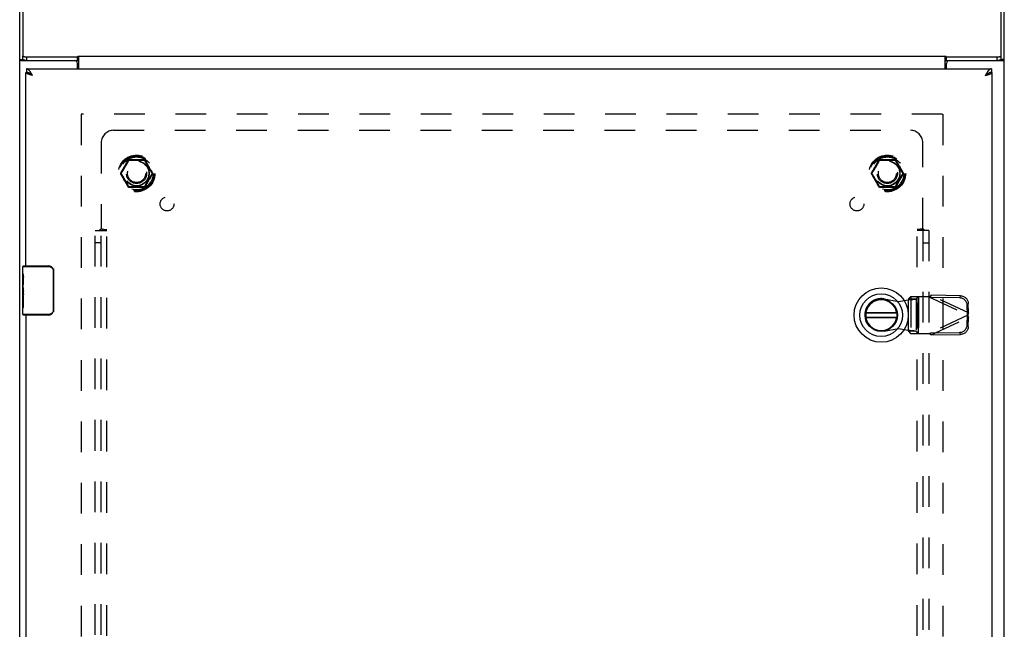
# Model space of a CAD drawing. Header units: inches. Extents: x 0 to 113, y 0 to 73.
# Tile 4 of 6: x 29 to 49, y 36 to 48. Entities that reach past the tile are written whole.
import ezdxf

# ---------------------------------------------------------------- set-up
doc = ezdxf.new("R2010")
doc.units = ezdxf.units.IN
doc.header["$LTSCALE"] = 6.233333
doc.header["$MEASUREMENT"] = 0
doc.linetypes.add('HIDDEN', pattern=[0.2, 0.1, -0.1])
doc.layers.get('0').update_dxf_attribs({"linetype": 'CONTINUOUS'})
for name, color, linetype in [('DEFAULT_2', 8, 'HIDDEN'), ('DOOR_ASSEMBLY', 7, 'CONTINUOUS'), ('SUBPANEL', 7, 'CONTINUOUS')]:
    doc.layers.add(name, color=color, linetype=linetype)

msp = doc.modelspace()

# ---------------------------------------------------------------- linework, layer by layer
at = {"color": 3, "linetype": 'Continuous'}
for p, q in [((29.39, 23.227), (29.39, 50.23)), ((29.453, 50.314), (29.453, 47.164)), ((49.327, 47.164), (49.327, 50.314)), ((49.39, 23.227), (49.39, 50.23)), ((29.418, 47.07), (30.505, 47.07)), ((29.533, 47.143), (30.565, 47.143)), ((30.565, 47.143), (30.577, 47.16)), ((30.565, 46.902), (30.565, 47.01)), ((30.577, 47.16), (48.204, 47.16)), ((30.592, 46.902), (30.592, 47.16)), ((48.188, 46.902), (48.188, 47.16)), ((48.216, 47.143), (48.204, 47.16)), ((48.215, 46.902), (48.215, 47.01)), ((48.216, 47.143), (49.247, 47.143)), ((48.275, 47.07), (49.363, 47.07))]:
    msp.add_line(p, q, dxfattribs=at)
at = {"color": 7, "linetype": 'Continuous'}
for p, q in [((29.39, 47.093), (29.453, 47.093)), ((29.453, 47.092), (29.453, 47.164)), ((29.533, 47.071), (29.533, 47.143)), ((29.533, 47.071), (30.565, 47.071)), ((29.535, 47.07), (29.535, 47.071)), ((30.565, 47.071), (30.565, 47.143)), ((48.216, 47.071), (48.216, 47.143)), ((48.216, 47.071), (49.247, 47.071)), ((49.245, 47.07), (49.245, 47.071)), ((49.247, 47.071), (49.247, 47.143)), ((49.327, 47.092), (49.327, 47.164)), ((49.39, 47.093), (49.327, 47.093))]:
    msp.add_line(p, q, dxfattribs=at)
at = {"color": 3, "linetype": 'Continuous'}
for points in [[(29.39, 47.093), (29.391, 47.09), (29.392, 47.088), (29.393, 47.085), (29.395, 47.083), (29.398, 47.081), (29.401, 47.078), (29.404, 47.076), (29.408, 47.074), (29.413, 47.072), (29.418, 47.07)], [(29.453, 47.164), (29.454, 47.163), (29.454, 47.161), (29.455, 47.16), (29.456, 47.159), (29.458, 47.157), (29.46, 47.156), (29.462, 47.155), (29.464, 47.154), (29.467, 47.153), (29.47, 47.151), (29.473, 47.15), (29.477, 47.149), (29.481, 47.148), (29.485, 47.148), (29.489, 47.147), (29.493, 47.146), (29.498, 47.145), (29.503, 47.145), (29.508, 47.144), (29.513, 47.144), (29.518, 47.144), (29.523, 47.143), (29.528, 47.143), (29.533, 47.143)], [(30.584, 47.123), (30.581, 47.127), (30.58, 47.129), (30.579, 47.131), (30.578, 47.133), (30.577, 47.135), (30.575, 47.136), (30.574, 47.138), (30.572, 47.139), (30.571, 47.14), (30.57, 47.141), (30.569, 47.142), (30.567, 47.143), (30.566, 47.143), (30.565, 47.143)], [(30.592, 47.111), (30.591, 47.112), (30.59, 47.113), (30.589, 47.115), (30.588, 47.117), (30.586, 47.119), (30.585, 47.121), (30.584, 47.123)], [(48.188, 47.111), (48.19, 47.112), (48.191, 47.113), (48.192, 47.115), (48.193, 47.117), (48.195, 47.119), (48.196, 47.121), (48.197, 47.123), (48.2, 47.127)], [(48.2, 47.127), (48.201, 47.129), (48.202, 47.131), (48.203, 47.133), (48.204, 47.135), (48.206, 47.136), (48.207, 47.138), (48.209, 47.139), (48.21, 47.14), (48.211, 47.141), (48.212, 47.142), (48.214, 47.143), (48.215, 47.143), (48.216, 47.143)], [(49.247, 47.143), (49.253, 47.143), (49.258, 47.143), (49.263, 47.144), (49.268, 47.144), (49.273, 47.144), (49.278, 47.145), (49.283, 47.145), (49.287, 47.146), (49.292, 47.147), (49.296, 47.148), (49.3, 47.148), (49.304, 47.149), (49.308, 47.15), (49.311, 47.151), (49.314, 47.153), (49.317, 47.154), (49.319, 47.155), (49.321, 47.156), (49.323, 47.157), (49.325, 47.159), (49.326, 47.16), (49.327, 47.161), (49.327, 47.163), (49.327, 47.164)], [(49.363, 47.07), (49.368, 47.072), (49.373, 47.074), (49.377, 47.076), (49.38, 47.078), (49.383, 47.081), (49.386, 47.083), (49.388, 47.085), (49.389, 47.088), (49.39, 47.09), (49.39, 47.093)]]:
    msp.add_lwpolyline(points, dxfattribs=at)
at = {"color": 7, "linetype": 'Continuous'}
for points in [[(29.473, 47.078), (29.47, 47.079), (29.467, 47.08), (29.464, 47.081), (29.462, 47.082), (29.46, 47.084), (29.458, 47.085), (29.456, 47.086), (29.455, 47.088), (29.454, 47.089), (29.454, 47.09), (29.453, 47.092)], [(29.47, 47.079), (29.47, 47.078), (29.472, 47.076), (29.474, 47.074), (29.476, 47.072), (29.479, 47.07)], [(29.481, 47.076), (29.477, 47.077), (29.473, 47.078)], [(29.533, 47.071), (29.528, 47.071), (29.523, 47.071), (29.518, 47.071), (29.513, 47.072), (29.508, 47.072), (29.503, 47.072), (29.498, 47.073), (29.493, 47.074), (29.489, 47.074), (29.485, 47.075), (29.481, 47.076)], [(30.592, 47.064), (30.592, 47.064), (30.59, 47.063), (30.589, 47.063), (30.588, 47.063), (30.587, 47.063), (30.585, 47.064), (30.584, 47.064), (30.582, 47.064), (30.581, 47.065), (30.58, 47.066), (30.579, 47.066), (30.577, 47.067), (30.576, 47.068), (30.575, 47.069), (30.574, 47.069), (30.572, 47.07), (30.571, 47.07), (30.57, 47.071), (30.569, 47.071), (30.568, 47.071), (30.566, 47.071), (30.565, 47.071)], [(48.188, 47.064), (48.189, 47.064), (48.191, 47.063), (48.192, 47.063), (48.193, 47.063), (48.194, 47.063), (48.196, 47.064), (48.197, 47.064), (48.199, 47.064), (48.2, 47.065), (48.201, 47.066), (48.202, 47.066), (48.204, 47.067), (48.205, 47.068), (48.206, 47.069), (48.207, 47.069), (48.209, 47.07), (48.21, 47.07), (48.211, 47.071), (48.212, 47.071), (48.213, 47.071), (48.215, 47.071), (48.216, 47.071)], [(49.3, 47.076), (49.296, 47.075), (49.292, 47.074), (49.287, 47.074), (49.283, 47.073), (49.278, 47.072), (49.273, 47.072), (49.268, 47.072), (49.263, 47.071), (49.258, 47.071), (49.253, 47.071), (49.247, 47.071)], [(49.311, 47.079), (49.308, 47.078), (49.304, 47.077), (49.3, 47.076)], [(49.302, 47.07), (49.305, 47.072), (49.307, 47.074), (49.309, 47.076), (49.311, 47.078), (49.311, 47.079)], [(49.327, 47.092), (49.327, 47.09), (49.327, 47.089), (49.326, 47.088), (49.325, 47.086), (49.323, 47.085), (49.321, 47.084), (49.319, 47.082), (49.317, 47.081), (49.314, 47.08), (49.311, 47.079)]]:
    msp.add_lwpolyline(points, dxfattribs=at)
at = {"color": 3, "linetype": 'Continuous'}
for centre, start, end in [((30.505, 47.01), 0, 90), ((48.275, 47.01), 90, 180)]:
    msp.add_arc(centre, 0.06, start, end, dxfattribs=at)
at = {"layer": 'DEFAULT_2', "color": 8, "linetype": 'HIDDEN'}
for p, q in [((30.64, 45.977), (30.64, 24.327)), ((48.138, 45.977), (30.642, 45.977)), ((48.14, 45.977), (48.14, 24.327)), ((31.448, 44.782), (31.602, 45.049)), ((31.577, 44.988), (31.584, 45.002)), ((31.584, 45.002), (31.592, 45.016)), ((31.92, 45.054), (31.611, 45.054)), ((31.927, 45.039), (31.946, 45.003)), ((31.929, 45.049), (32.083, 44.782)), ((31.946, 45.003), (31.954, 44.99)), ((46.698, 44.782), (46.852, 45.049)), ((46.827, 44.988), (46.834, 45.002)), ((46.834, 45.002), (46.842, 45.016)), ((47.17, 45.054), (46.861, 45.054)), ((47.177, 45.039), (47.196, 45.003)), ((47.179, 45.049), (47.333, 44.782)), ((47.196, 45.003), (47.204, 44.99)), ((31.518, 44.885), (31.527, 44.9)), ((31.527, 44.9), (31.535, 44.914)), ((31.535, 44.914), (31.542, 44.927)), ((31.954, 44.99), (31.961, 44.976)), ((32.004, 44.901), (32.012, 44.886)), ((32.012, 44.886), (32.022, 44.869)), ((46.768, 44.885), (46.777, 44.9)), ((46.777, 44.9), (46.785, 44.914)), ((46.785, 44.914), (46.792, 44.927)), ((47.204, 44.99), (47.211, 44.976)), ((47.254, 44.901), (47.262, 44.886)), ((47.262, 44.886), (47.272, 44.869)), ((31.602, 44.504), (31.448, 44.772)), ((31.519, 44.667), (31.509, 44.684)), ((31.527, 44.652), (31.519, 44.667)), ((32.083, 44.772), (31.929, 44.504)), ((31.996, 44.639), (31.989, 44.626)), ((32.004, 44.653), (31.996, 44.639)), ((32.013, 44.668), (32.004, 44.653)), ((46.852, 44.504), (46.698, 44.772)), ((46.769, 44.667), (46.759, 44.684)), ((46.777, 44.652), (46.769, 44.667)), ((47.333, 44.772), (47.179, 44.504)), ((47.246, 44.639), (47.239, 44.626)), ((47.254, 44.653), (47.246, 44.639)), ((47.263, 44.668), (47.254, 44.653)), ((31.577, 44.563), (31.57, 44.577)), ((31.585, 44.55), (31.577, 44.563)), ((31.604, 44.514), (31.585, 44.55)), ((31.92, 44.499), (31.611, 44.499)), ((31.947, 44.551), (31.939, 44.538)), ((31.954, 44.565), (31.947, 44.551)), ((46.827, 44.563), (46.82, 44.577)), ((46.854, 44.514), (46.842, 44.537)), ((47.17, 44.499), (46.861, 44.499)), ((47.197, 44.551), (47.189, 44.538)), ((47.204, 44.565), (47.197, 44.551))]:
    msp.add_line(p, q, dxfattribs=at)
for points in [[(31.565, 44.996), (31.583, 45.027), (31.589, 45.039), (31.596, 45.05)], [(31.592, 45.016), (31.607, 45.043), (31.609, 45.048)], [(31.596, 45.05), (31.597, 45.052), (31.599, 45.054), (31.6, 45.055), (31.602, 45.056), (31.603, 45.057), (31.605, 45.058), (31.607, 45.059), (31.609, 45.06), (31.611, 45.06), (31.613, 45.06)], [(31.602, 45.049), (31.602, 45.049), (31.602, 45.049), (31.601, 45.049), (31.6, 45.049), (31.599, 45.049), (31.598, 45.049), (31.597, 45.05), (31.596, 45.05)], [(31.609, 45.048), (31.608, 45.048), (31.607, 45.049), (31.606, 45.049), (31.605, 45.049), (31.604, 45.049), (31.603, 45.049), (31.603, 45.049), (31.602, 45.049)], [(31.611, 45.054), (31.611, 45.054), (31.61, 45.054), (31.61, 45.053), (31.61, 45.052), (31.61, 45.051), (31.609, 45.05), (31.609, 45.049), (31.609, 45.048)], [(31.609, 45.048), (31.621, 45.047), (31.633, 45.047), (31.646, 45.047), (31.66, 45.046), (31.688, 45.046)], [(31.613, 45.06), (31.613, 45.059), (31.613, 45.058), (31.613, 45.057), (31.612, 45.056), (31.612, 45.055), (31.612, 45.055), (31.611, 45.054), (31.611, 45.054)], [(31.613, 45.06), (31.623, 45.06), (31.633, 45.06), (31.693, 45.06)], [(31.688, 45.046), (31.701, 45.046), (31.715, 45.045), (31.728, 45.045), (31.741, 45.045), (31.753, 45.045), (31.766, 45.045), (31.779, 45.045), (31.792, 45.045), (31.805, 45.045), (31.818, 45.045), (31.832, 45.046), (31.845, 45.046), (31.873, 45.046)], [(31.693, 45.06), (31.707, 45.06), (31.721, 45.06), (31.736, 45.06), (31.75, 45.06), (31.765, 45.06)], [(31.765, 45.06), (31.783, 45.06), (31.801, 45.06), (31.818, 45.06), (31.835, 45.06)], [(31.835, 45.06), (31.866, 45.06), (31.88, 45.06), (31.894, 45.06), (31.906, 45.06), (31.918, 45.06)], [(31.873, 45.046), (31.886, 45.047), (31.899, 45.047), (31.911, 45.047), (31.922, 45.048)], [(31.92, 45.054), (31.92, 45.054), (31.919, 45.055), (31.919, 45.055), (31.919, 45.056), (31.918, 45.057), (31.918, 45.058), (31.918, 45.059), (31.918, 45.06)], [(31.918, 45.06), (31.92, 45.06), (31.922, 45.06), (31.924, 45.059), (31.926, 45.058), (31.928, 45.057), (31.929, 45.056), (31.931, 45.055), (31.932, 45.054), (31.934, 45.052), (31.935, 45.05)], [(31.922, 45.048), (31.922, 45.049), (31.922, 45.05), (31.921, 45.051), (31.921, 45.052), (31.921, 45.053), (31.921, 45.054), (31.92, 45.054), (31.92, 45.054)], [(31.929, 45.049), (31.928, 45.049), (31.928, 45.049), (31.927, 45.049), (31.926, 45.049), (31.925, 45.049), (31.924, 45.049), (31.923, 45.048), (31.922, 45.048)], [(31.922, 45.048), (31.924, 45.043), (31.927, 45.039)], [(31.935, 45.05), (31.934, 45.05), (31.933, 45.049), (31.932, 45.049), (31.931, 45.049), (31.93, 45.049), (31.929, 45.049), (31.929, 45.049), (31.929, 45.049)], [(31.935, 45.05), (31.941, 45.039), (31.948, 45.028)], [(31.948, 45.028), (31.966, 44.997), (31.971, 44.987), (31.976, 44.978), (31.982, 44.969), (31.987, 44.96), (31.992, 44.951), (31.998, 44.941), (32.003, 44.932), (32.009, 44.921)], [(46.815, 44.996), (46.833, 45.027), (46.839, 45.039), (46.846, 45.05)], [(46.842, 45.016), (46.857, 45.043), (46.859, 45.048)], [(46.846, 45.05), (46.847, 45.052), (46.849, 45.054), (46.85, 45.055), (46.852, 45.056), (46.853, 45.057), (46.855, 45.058), (46.857, 45.059), (46.859, 45.06), (46.861, 45.06), (46.863, 45.06)], [(46.852, 45.049), (46.852, 45.049), (46.852, 45.049), (46.851, 45.049), (46.85, 45.049), (46.849, 45.049), (46.848, 45.049), (46.847, 45.05), (46.846, 45.05)], [(46.859, 45.048), (46.858, 45.048), (46.857, 45.049), (46.856, 45.049), (46.855, 45.049), (46.854, 45.049), (46.853, 45.049), (46.853, 45.049), (46.852, 45.049)], [(46.861, 45.054), (46.861, 45.054), (46.86, 45.054), (46.86, 45.053), (46.86, 45.052), (46.86, 45.051), (46.859, 45.05), (46.859, 45.049), (46.859, 45.048)], [(46.859, 45.048), (46.871, 45.047), (46.883, 45.047), (46.896, 45.047), (46.91, 45.046), (46.938, 45.046)], [(46.863, 45.06), (46.863, 45.059), (46.863, 45.058), (46.863, 45.057), (46.862, 45.056), (46.862, 45.055), (46.862, 45.055), (46.861, 45.054), (46.861, 45.054)], [(46.863, 45.06), (46.873, 45.06), (46.883, 45.06), (46.943, 45.06)], [(46.938, 45.046), (46.951, 45.046), (46.965, 45.045), (46.978, 45.045), (46.991, 45.045), (47.003, 45.045), (47.016, 45.045), (47.029, 45.045), (47.042, 45.045), (47.055, 45.045), (47.068, 45.045), (47.082, 45.046), (47.095, 45.046), (47.123, 45.046)], [(46.943, 45.06), (46.957, 45.06), (46.971, 45.06), (46.986, 45.06), (47, 45.06), (47.015, 45.06)], [(47.015, 45.06), (47.033, 45.06), (47.051, 45.06), (47.068, 45.06), (47.085, 45.06)], [(47.085, 45.06), (47.116, 45.06), (47.13, 45.06), (47.144, 45.06), (47.156, 45.06), (47.168, 45.06)], [(47.123, 45.046), (47.136, 45.047), (47.149, 45.047), (47.161, 45.047), (47.172, 45.048)], [(47.168, 45.06), (47.17, 45.06), (47.172, 45.06), (47.174, 45.059), (47.176, 45.058), (47.178, 45.057), (47.179, 45.056), (47.181, 45.055), (47.182, 45.054), (47.184, 45.052), (47.185, 45.05)], [(47.17, 45.054), (47.17, 45.054), (47.169, 45.055), (47.169, 45.055), (47.169, 45.056), (47.168, 45.057), (47.168, 45.058), (47.168, 45.059), (47.168, 45.06)], [(47.172, 45.048), (47.172, 45.049), (47.172, 45.05), (47.171, 45.051), (47.171, 45.052), (47.171, 45.053), (47.171, 45.054), (47.17, 45.054), (47.17, 45.054)], [(47.179, 45.049), (47.178, 45.049), (47.178, 45.049), (47.177, 45.049), (47.176, 45.049), (47.175, 45.049), (47.174, 45.049), (47.173, 45.048), (47.172, 45.048)], [(47.172, 45.048), (47.174, 45.043), (47.177, 45.039)], [(47.185, 45.05), (47.184, 45.05), (47.183, 45.049), (47.182, 45.049), (47.181, 45.049), (47.18, 45.049), (47.179, 45.049), (47.179, 45.049), (47.179, 45.049)], [(47.185, 45.05), (47.191, 45.039), (47.198, 45.028)], [(47.198, 45.028), (47.216, 44.997), (47.221, 44.987), (47.226, 44.978), (47.232, 44.969), (47.237, 44.96), (47.242, 44.951), (47.248, 44.941), (47.253, 44.932), (47.259, 44.921)], [(31.444, 44.786), (31.45, 44.796), (31.456, 44.807), (31.469, 44.831)], [(31.453, 44.777), (31.458, 44.786), (31.464, 44.796), (31.471, 44.807), (31.478, 44.818), (31.484, 44.829), (31.491, 44.84), (31.497, 44.85), (31.503, 44.86), (31.509, 44.869), (31.518, 44.885)], [(31.469, 44.831), (31.477, 44.844), (31.485, 44.857), (31.492, 44.87), (31.5, 44.884), (31.507, 44.897), (31.514, 44.909), (31.521, 44.92), (31.527, 44.93), (31.533, 44.94), (31.538, 44.95), (31.544, 44.959), (31.549, 44.968), (31.554, 44.978), (31.56, 44.987), (31.565, 44.996)], [(31.542, 44.927), (31.546, 44.934), (31.55, 44.941), (31.554, 44.947), (31.558, 44.954), (31.561, 44.961), (31.565, 44.968), (31.569, 44.975), (31.577, 44.988)], [(31.961, 44.976), (31.965, 44.969), (31.969, 44.963), (31.972, 44.956), (31.976, 44.949), (31.98, 44.942), (31.984, 44.935), (31.988, 44.929), (31.992, 44.922), (31.996, 44.915), (32.004, 44.901)], [(32.009, 44.921), (32.022, 44.898), (32.03, 44.886), (32.037, 44.872), (32.045, 44.859), (32.053, 44.845), (32.061, 44.832)], [(32.022, 44.869), (32.028, 44.86), (32.04, 44.839)], [(32.04, 44.839), (32.047, 44.828), (32.054, 44.817), (32.06, 44.806), (32.067, 44.795), (32.073, 44.786), (32.078, 44.777)], [(32.061, 44.832), (32.075, 44.808), (32.081, 44.797), (32.087, 44.786)], [(46.694, 44.786), (46.7, 44.796), (46.706, 44.807), (46.719, 44.831)], [(46.703, 44.777), (46.708, 44.786), (46.714, 44.796), (46.721, 44.807), (46.728, 44.818), (46.734, 44.829), (46.741, 44.84), (46.747, 44.85), (46.753, 44.86), (46.759, 44.869), (46.768, 44.885)], [(46.719, 44.831), (46.727, 44.844), (46.735, 44.857), (46.742, 44.87), (46.75, 44.884), (46.757, 44.897), (46.764, 44.909), (46.771, 44.92), (46.777, 44.93), (46.783, 44.94), (46.788, 44.95), (46.794, 44.959), (46.799, 44.968), (46.804, 44.978), (46.81, 44.987), (46.815, 44.996)], [(46.792, 44.927), (46.796, 44.934), (46.8, 44.941), (46.804, 44.947), (46.808, 44.954), (46.811, 44.961), (46.815, 44.968), (46.819, 44.975), (46.827, 44.988)], [(47.211, 44.976), (47.215, 44.969), (47.219, 44.963), (47.222, 44.956), (47.226, 44.949), (47.23, 44.942), (47.234, 44.935), (47.238, 44.929), (47.242, 44.922), (47.246, 44.915), (47.254, 44.901)], [(47.259, 44.921), (47.272, 44.898), (47.28, 44.886), (47.287, 44.872), (47.295, 44.859), (47.303, 44.845), (47.311, 44.832)], [(47.272, 44.869), (47.278, 44.86), (47.29, 44.839)], [(47.29, 44.839), (47.297, 44.828), (47.304, 44.817), (47.31, 44.806), (47.317, 44.795), (47.323, 44.786), (47.328, 44.777)], [(47.311, 44.832), (47.325, 44.808), (47.331, 44.797), (47.337, 44.786)], [(31.444, 44.767), (31.443, 44.769), (31.442, 44.771), (31.442, 44.773), (31.441, 44.775), (31.441, 44.777), (31.441, 44.779), (31.442, 44.781), (31.442, 44.783), (31.443, 44.785), (31.444, 44.786)], [(31.444, 44.786), (31.445, 44.786), (31.446, 44.785), (31.447, 44.784), (31.447, 44.784), (31.448, 44.783), (31.448, 44.782), (31.448, 44.782), (31.448, 44.782)], [(31.448, 44.772), (31.448, 44.771), (31.448, 44.771), (31.448, 44.77), (31.447, 44.77), (31.447, 44.769), (31.446, 44.768), (31.445, 44.768), (31.444, 44.767)], [(31.47, 44.721), (31.456, 44.746), (31.45, 44.757), (31.444, 44.767)], [(31.448, 44.782), (31.448, 44.781), (31.448, 44.781), (31.448, 44.78), (31.449, 44.78), (31.45, 44.779), (31.45, 44.778), (31.451, 44.777), (31.453, 44.777)], [(31.453, 44.777), (31.451, 44.776), (31.45, 44.775), (31.45, 44.774), (31.449, 44.774), (31.448, 44.773), (31.448, 44.772), (31.448, 44.772), (31.448, 44.772)], [(31.491, 44.714), (31.484, 44.725), (31.477, 44.736), (31.471, 44.747), (31.464, 44.758), (31.458, 44.768), (31.453, 44.777)], [(31.522, 44.632), (31.509, 44.655), (31.501, 44.667), (31.493, 44.681), (31.486, 44.694), (31.478, 44.708), (31.47, 44.721)], [(31.509, 44.684), (31.503, 44.693), (31.491, 44.714)], [(31.583, 44.526), (31.565, 44.556), (31.56, 44.566), (31.555, 44.575), (31.549, 44.584), (31.544, 44.593), (31.539, 44.602), (31.533, 44.612), (31.528, 44.622), (31.522, 44.632)], [(31.57, 44.577), (31.566, 44.584), (31.562, 44.591), (31.559, 44.597), (31.555, 44.604), (31.551, 44.611), (31.547, 44.618), (31.543, 44.625), (31.539, 44.631), (31.535, 44.638), (31.527, 44.652)], [(31.989, 44.626), (31.985, 44.619), (31.981, 44.613), (31.977, 44.606), (31.973, 44.599), (31.97, 44.592), (31.966, 44.586), (31.962, 44.579), (31.954, 44.565)], [(32.087, 44.767), (32.081, 44.757), (32.075, 44.746), (32.069, 44.735), (32.062, 44.722), (32.054, 44.71), (32.046, 44.696), (32.039, 44.683), (32.031, 44.669), (32.024, 44.657), (32.017, 44.645), (32.01, 44.633), (32.004, 44.623), (31.998, 44.613), (31.993, 44.603), (31.987, 44.594), (31.982, 44.585), (31.977, 44.576), (31.971, 44.566), (31.966, 44.557)], [(32.078, 44.777), (32.073, 44.767), (32.067, 44.757), (32.06, 44.747), (32.053, 44.735), (32.047, 44.724), (32.04, 44.713), (32.034, 44.703), (32.028, 44.693), (32.022, 44.684), (32.013, 44.668)], [(32.078, 44.777), (32.08, 44.777), (32.081, 44.778), (32.081, 44.779), (32.082, 44.78), (32.083, 44.78), (32.083, 44.781), (32.083, 44.781), (32.083, 44.782)], [(32.083, 44.772), (32.083, 44.772), (32.083, 44.772), (32.083, 44.773), (32.082, 44.774), (32.081, 44.774), (32.081, 44.775), (32.08, 44.776), (32.078, 44.777)], [(32.083, 44.782), (32.083, 44.782), (32.083, 44.782), (32.083, 44.783), (32.084, 44.784), (32.084, 44.784), (32.085, 44.785), (32.086, 44.786), (32.087, 44.786)], [(32.087, 44.767), (32.086, 44.768), (32.085, 44.768), (32.084, 44.769), (32.084, 44.77), (32.083, 44.77), (32.083, 44.771), (32.083, 44.771), (32.083, 44.772)], [(32.087, 44.786), (32.088, 44.785), (32.089, 44.783), (32.089, 44.781), (32.09, 44.779), (32.09, 44.777), (32.09, 44.775), (32.089, 44.773), (32.089, 44.771), (32.088, 44.769), (32.087, 44.767)], [(46.694, 44.767), (46.693, 44.769), (46.692, 44.771), (46.692, 44.773), (46.691, 44.775), (46.691, 44.777), (46.691, 44.779), (46.692, 44.781), (46.692, 44.783), (46.693, 44.785), (46.694, 44.786)], [(46.694, 44.786), (46.695, 44.786), (46.696, 44.785), (46.697, 44.784), (46.697, 44.784), (46.698, 44.783), (46.698, 44.782), (46.698, 44.782), (46.698, 44.782)], [(46.698, 44.772), (46.698, 44.771), (46.698, 44.771), (46.698, 44.77), (46.697, 44.77), (46.697, 44.769), (46.696, 44.768), (46.695, 44.768), (46.694, 44.767)], [(46.72, 44.721), (46.706, 44.746), (46.7, 44.757), (46.694, 44.767)], [(46.698, 44.782), (46.698, 44.781), (46.698, 44.781), (46.698, 44.78), (46.699, 44.78), (46.7, 44.779), (46.7, 44.778), (46.701, 44.777), (46.703, 44.777)], [(46.703, 44.777), (46.701, 44.776), (46.7, 44.775), (46.7, 44.774), (46.699, 44.774), (46.698, 44.773), (46.698, 44.772), (46.698, 44.772), (46.698, 44.772)], [(46.741, 44.714), (46.734, 44.725), (46.727, 44.736), (46.721, 44.747), (46.714, 44.758), (46.708, 44.768), (46.703, 44.777)], [(46.772, 44.632), (46.759, 44.655), (46.751, 44.667), (46.743, 44.681), (46.736, 44.694), (46.728, 44.708), (46.72, 44.721)], [(46.759, 44.684), (46.753, 44.693), (46.741, 44.714)], [(46.833, 44.526), (46.815, 44.556), (46.81, 44.566), (46.805, 44.575), (46.799, 44.584), (46.794, 44.593), (46.789, 44.602), (46.783, 44.612), (46.778, 44.622), (46.772, 44.632)], [(46.82, 44.577), (46.816, 44.584), (46.812, 44.591), (46.809, 44.597), (46.805, 44.604), (46.801, 44.611), (46.797, 44.618), (46.793, 44.625), (46.789, 44.631), (46.785, 44.638), (46.777, 44.652)], [(47.239, 44.626), (47.235, 44.619), (47.231, 44.613), (47.227, 44.606), (47.223, 44.599), (47.22, 44.592), (47.216, 44.586), (47.212, 44.579), (47.204, 44.565)], [(47.337, 44.767), (47.331, 44.757), (47.325, 44.746), (47.319, 44.735), (47.312, 44.722), (47.304, 44.71), (47.296, 44.696), (47.289, 44.683), (47.281, 44.669), (47.274, 44.657), (47.267, 44.645), (47.26, 44.633), (47.254, 44.623), (47.248, 44.613), (47.243, 44.603), (47.237, 44.594), (47.232, 44.585), (47.227, 44.576), (47.221, 44.566), (47.216, 44.557)], [(47.328, 44.777), (47.323, 44.767), (47.317, 44.757), (47.31, 44.747), (47.303, 44.735), (47.297, 44.724), (47.29, 44.713), (47.284, 44.703), (47.278, 44.693), (47.272, 44.684), (47.263, 44.668)], [(47.328, 44.777), (47.33, 44.777), (47.331, 44.778), (47.331, 44.779), (47.332, 44.78), (47.333, 44.78), (47.333, 44.781), (47.333, 44.781), (47.333, 44.782)], [(47.333, 44.772), (47.333, 44.772), (47.333, 44.772), (47.333, 44.773), (47.332, 44.774), (47.331, 44.774), (47.331, 44.775), (47.33, 44.776), (47.328, 44.777)], [(47.333, 44.782), (47.333, 44.782), (47.333, 44.782), (47.333, 44.783), (47.334, 44.784), (47.334, 44.784), (47.335, 44.785), (47.336, 44.786), (47.337, 44.786)], [(47.337, 44.767), (47.336, 44.768), (47.335, 44.768), (47.334, 44.769), (47.334, 44.77), (47.333, 44.77), (47.333, 44.771), (47.333, 44.771), (47.333, 44.772)], [(47.337, 44.786), (47.338, 44.785), (47.339, 44.783), (47.339, 44.781), (47.34, 44.779), (47.34, 44.777), (47.34, 44.775), (47.339, 44.773), (47.339, 44.771), (47.338, 44.769), (47.337, 44.767)], [(31.596, 44.503), (31.589, 44.514), (31.583, 44.526)], [(31.596, 44.503), (31.597, 44.504), (31.598, 44.504), (31.599, 44.504), (31.6, 44.504), (31.601, 44.504), (31.602, 44.504), (31.602, 44.504), (31.602, 44.504)], [(31.613, 44.493), (31.611, 44.493), (31.609, 44.494), (31.607, 44.494), (31.605, 44.495), (31.603, 44.496), (31.602, 44.497), (31.6, 44.498), (31.599, 44.5), (31.597, 44.501), (31.596, 44.503)], [(31.602, 44.504), (31.603, 44.504), (31.603, 44.504), (31.604, 44.504), (31.605, 44.504), (31.606, 44.504), (31.607, 44.505), (31.608, 44.505), (31.609, 44.506)], [(31.609, 44.506), (31.607, 44.51), (31.604, 44.514)], [(31.658, 44.507), (31.645, 44.506), (31.632, 44.506), (31.62, 44.506), (31.609, 44.506)], [(31.609, 44.506), (31.609, 44.504), (31.609, 44.503), (31.61, 44.502), (31.61, 44.501), (31.61, 44.5), (31.61, 44.5), (31.611, 44.499), (31.611, 44.499)], [(31.611, 44.499), (31.611, 44.499), (31.612, 44.499), (31.612, 44.498), (31.612, 44.497), (31.613, 44.497), (31.613, 44.496), (31.613, 44.494), (31.613, 44.493)], [(31.696, 44.493), (31.665, 44.493), (31.651, 44.493), (31.637, 44.493), (31.625, 44.493), (31.613, 44.493)], [(31.843, 44.507), (31.83, 44.508), (31.816, 44.508), (31.803, 44.508), (31.79, 44.508), (31.778, 44.508), (31.765, 44.508), (31.752, 44.508), (31.739, 44.508), (31.726, 44.508), (31.713, 44.508), (31.699, 44.508), (31.686, 44.507), (31.658, 44.507)], [(31.765, 44.493), (31.748, 44.493), (31.73, 44.493), (31.713, 44.493), (31.696, 44.493)], [(31.838, 44.493), (31.824, 44.493), (31.81, 44.493), (31.795, 44.493), (31.781, 44.493), (31.765, 44.493)], [(31.918, 44.493), (31.908, 44.493), (31.898, 44.493), (31.838, 44.493)], [(31.922, 44.506), (31.91, 44.506), (31.898, 44.506), (31.885, 44.506), (31.871, 44.507), (31.843, 44.507)], [(31.935, 44.503), (31.934, 44.501), (31.932, 44.5), (31.931, 44.498), (31.929, 44.497), (31.928, 44.496), (31.926, 44.495), (31.924, 44.494), (31.922, 44.494), (31.92, 44.493), (31.918, 44.493)], [(31.918, 44.493), (31.918, 44.494), (31.918, 44.496), (31.918, 44.497), (31.919, 44.497), (31.919, 44.498), (31.919, 44.499), (31.92, 44.499), (31.92, 44.499)], [(31.92, 44.499), (31.92, 44.499), (31.921, 44.5), (31.921, 44.5), (31.921, 44.501), (31.921, 44.502), (31.922, 44.503), (31.922, 44.504), (31.922, 44.506)], [(31.939, 44.538), (31.924, 44.51), (31.922, 44.506)], [(31.922, 44.506), (31.923, 44.505), (31.924, 44.505), (31.925, 44.504), (31.926, 44.504), (31.927, 44.504), (31.928, 44.504), (31.928, 44.504), (31.929, 44.504)], [(31.929, 44.504), (31.929, 44.504), (31.929, 44.504), (31.93, 44.504), (31.931, 44.504), (31.932, 44.504), (31.933, 44.504), (31.934, 44.504), (31.935, 44.503)], [(31.966, 44.557), (31.948, 44.526), (31.942, 44.515), (31.935, 44.503)], [(46.842, 44.537), (46.838, 44.543), (46.835, 44.55), (46.827, 44.563)], [(46.846, 44.503), (46.839, 44.514), (46.833, 44.526)], [(46.846, 44.503), (46.847, 44.504), (46.848, 44.504), (46.849, 44.504), (46.85, 44.504), (46.851, 44.504), (46.852, 44.504), (46.852, 44.504), (46.852, 44.504)], [(46.863, 44.493), (46.861, 44.493), (46.859, 44.494), (46.857, 44.494), (46.855, 44.495), (46.853, 44.496), (46.852, 44.497), (46.85, 44.498), (46.849, 44.5), (46.847, 44.501), (46.846, 44.503)], [(46.852, 44.504), (46.853, 44.504), (46.853, 44.504), (46.854, 44.504), (46.855, 44.504), (46.856, 44.504), (46.857, 44.505), (46.858, 44.505), (46.859, 44.506)], [(46.859, 44.506), (46.857, 44.51), (46.854, 44.514)], [(46.908, 44.507), (46.895, 44.506), (46.882, 44.506), (46.87, 44.506), (46.859, 44.506)], [(46.859, 44.506), (46.859, 44.504), (46.859, 44.503), (46.86, 44.502), (46.86, 44.501), (46.86, 44.5), (46.86, 44.5), (46.861, 44.499), (46.861, 44.499)], [(46.861, 44.499), (46.861, 44.499), (46.862, 44.499), (46.862, 44.498), (46.862, 44.497), (46.863, 44.497), (46.863, 44.496), (46.863, 44.494), (46.863, 44.493)], [(46.946, 44.493), (46.915, 44.493), (46.901, 44.493), (46.887, 44.493), (46.875, 44.493), (46.863, 44.493)], [(47.093, 44.507), (47.08, 44.508), (47.066, 44.508), (47.053, 44.508), (47.04, 44.508), (47.028, 44.508), (47.015, 44.508), (47.002, 44.508), (46.989, 44.508), (46.976, 44.508), (46.963, 44.508), (46.949, 44.508), (46.936, 44.507), (46.908, 44.507)], [(47.015, 44.493), (46.998, 44.493), (46.98, 44.493), (46.963, 44.493), (46.946, 44.493)], [(47.088, 44.493), (47.074, 44.493), (47.06, 44.493), (47.045, 44.493), (47.031, 44.493), (47.015, 44.493)], [(47.168, 44.493), (47.158, 44.493), (47.148, 44.493), (47.088, 44.493)], [(47.172, 44.506), (47.16, 44.506), (47.148, 44.506), (47.135, 44.506), (47.121, 44.507), (47.093, 44.507)], [(47.185, 44.503), (47.184, 44.501), (47.182, 44.5), (47.181, 44.498), (47.179, 44.497), (47.178, 44.496), (47.176, 44.495), (47.174, 44.494), (47.172, 44.494), (47.17, 44.493), (47.168, 44.493)], [(47.168, 44.493), (47.168, 44.494), (47.168, 44.496), (47.168, 44.497), (47.169, 44.497), (47.169, 44.498), (47.169, 44.499), (47.17, 44.499), (47.17, 44.499)], [(47.17, 44.499), (47.17, 44.499), (47.171, 44.5), (47.171, 44.5), (47.171, 44.501), (47.171, 44.502), (47.172, 44.503), (47.172, 44.504), (47.172, 44.506)], [(47.189, 44.538), (47.174, 44.51), (47.172, 44.506)], [(47.172, 44.506), (47.173, 44.505), (47.174, 44.505), (47.175, 44.504), (47.176, 44.504), (47.177, 44.504), (47.178, 44.504), (47.178, 44.504), (47.179, 44.504)], [(47.179, 44.504), (47.179, 44.504), (47.179, 44.504), (47.18, 44.504), (47.181, 44.504), (47.182, 44.504), (47.183, 44.504), (47.184, 44.504), (47.185, 44.503)], [(47.216, 44.557), (47.198, 44.526), (47.192, 44.515), (47.185, 44.503)]]:
    msp.add_lwpolyline(points, dxfattribs=at)
for centre, radius in [((31.765, 44.777), 0.372), ((31.765, 44.777), 0.356), ((31.765, 44.777), 0.334), ((31.765, 44.777), 0.256), ((47.015, 44.777), 0.372), ((47.015, 44.777), 0.356), ((47.015, 44.777), 0.334), ((47.015, 44.777), 0.256), ((31.765, 44.777), 0.204), ((31.765, 44.777), 0.183), ((47.015, 44.777), 0.204), ((47.015, 44.777), 0.183)]:
    msp.add_circle(centre, radius, dxfattribs=at)
for centre, start, end in [((31.611, 45.044), 90.0113, 149.988), ((31.92, 45.044), 30.0108, 89.9876), ((46.861, 45.044), 90.0113, 149.988), ((47.17, 45.044), 30.0108, 89.9876), ((31.457, 44.777), 150.0117, 209.9873), ((32.074, 44.777), 330.0117, 29.9873), ((46.707, 44.777), 150.0117, 209.9873), ((47.324, 44.777), 330.0117, 29.9873), ((31.611, 44.509), 210.0108, 269.9876), ((31.92, 44.509), 270.0113, 329.988), ((46.861, 44.509), 210.0108, 269.9876), ((47.17, 44.509), 270.0113, 329.988)]:
    msp.add_arc(centre, 0.01, start, end, dxfattribs=at)
at = {"layer": 'DOOR_ASSEMBLY', "color": 3, "linetype": 'Continuous'}
for p, q in [((29.515, 42.902), (29.515, 46.827)), ((29.528, 46.902), (49.127, 46.902)), ((49.14, 46.827), (49.14, 23.477)), ((49.005, 46.767), (49.022, 46.771)), ((29.515, 41.902), (29.515, 28.402))]:
    msp.add_line(p, q, dxfattribs=at)
at = {"layer": 'DOOR_ASSEMBLY', "color": 7, "linetype": 'Continuous'}
for p, q in [((29.515, 46.827), (29.528, 46.827)), ((29.528, 46.902), (29.528, 46.827)), ((49.127, 46.902), (49.127, 46.827)), ((49.14, 46.827), (49.127, 46.827)), ((29.65, 46.767), (29.641, 46.774)), ((29.455, 42.743), (29.455, 42.887)), ((29.455, 42.887), (29.983, 42.887)), ((29.47, 42.902), (29.98, 42.902)), ((29.655, 42.902), (29.655, 42.887)), ((29.945, 42.902), (29.945, 42.887)), ((30.073, 42.802), (30.073, 42.002)), ((30.08, 42.802), (30.073, 42.802)), ((30.08, 42.802), (30.08, 42.002)), ((29.455, 42.487), (29.455, 42.739)), ((29.464, 42.685), (29.455, 42.685)), ((29.455, 42.653), (29.465, 42.653)), ((29.465, 42.517), (29.465, 42.674)), ((29.455, 41.917), (29.455, 42.484)), ((29.458, 42.454), (29.455, 42.454)), ((29.455, 42.517), (29.465, 42.517)), ((29.455, 42.322), (29.465, 42.322)), ((29.455, 42.286), (29.465, 42.286)), ((29.455, 42.223), (29.465, 42.223)), ((29.465, 42.333), (29.465, 42.386)), ((29.465, 42.056), (29.465, 42.286)), ((29.455, 42.056), (29.465, 42.056)), ((30.08, 42.002), (30.073, 42.002)), ((29.983, 41.917), (29.455, 41.917)), ((29.98, 41.902), (29.47, 41.902)), ((29.655, 41.902), (29.655, 41.917)), ((29.945, 41.902), (29.945, 41.917)), ((47.202, 41.94), (46.577, 41.94)), ((46.577, 41.862), (47.202, 41.862)), ((46.58, 41.956), (47.2, 41.956)), ((47.2, 41.846), (46.58, 41.846))]:
    msp.add_line(p, q, dxfattribs=at)
at = {"layer": 'DOOR_ASSEMBLY', "color": 8, "linetype": 'HIDDEN'}
for p, q in [((46.95, 42.23), (47.244, 42.177)), ((47.244, 42.177), (47.441, 42.214)), ((47.441, 42.214), (47.473, 42.217)), ((47.441, 42.214), (47.441, 41.588)), ((47.487, 42.275), (47.445, 42.229)), ((47.445, 42.229), (47.6, 42.229)), ((47.445, 41.573), (47.445, 42.229)), ((47.86, 42.275), (47.487, 42.275)), ((47.49, 42.275), (47.49, 41.527)), ((47.6, 42.229), (47.642, 42.275)), ((47.6, 42.229), (47.6, 41.573)), ((47.645, 41.527), (47.645, 42.275)), ((47.649, 42.275), (47.649, 41.527)), ((47.86, 42.275), (48.648, 41.901)), ((47.889, 42.262), (47.908, 42.303)), ((48.479, 42.252), (47.889, 42.262)), ((48.499, 42.293), (47.908, 42.303)), ((48.661, 41.946), (47.908, 42.303)), ((48.499, 42.293), (48.479, 42.252)), ((48.638, 42.097), (48.658, 42.139)), ((48.641, 41.904), (48.638, 42.097)), ((48.661, 41.946), (48.658, 42.139)), ((48.648, 41.901), (47.86, 41.527)), ((47.908, 41.499), (48.661, 41.856)), ((48.638, 41.705), (48.641, 41.898)), ((48.661, 41.946), (48.641, 41.904)), ((48.641, 41.898), (48.661, 41.856)), ((48.648, 41.901), (48.652, 41.886)), ((48.659, 41.938), (48.655, 41.924)), ((48.658, 41.663), (48.661, 41.856)), ((48.661, 41.946), (48.659, 41.938)), ((47.244, 41.625), (46.95, 41.572)), ((47.441, 41.588), (47.244, 41.625)), ((48.658, 41.663), (48.638, 41.705)), ((47.6, 41.573), (47.445, 41.573)), ((47.445, 41.573), (47.487, 41.527)), ((47.487, 41.527), (47.86, 41.527)), ((47.642, 41.527), (47.6, 41.573)), ((47.876, 41.517), (47.86, 41.527)), ((47.889, 41.54), (48.479, 41.551)), ((47.908, 41.499), (47.889, 41.54)), ((47.908, 41.499), (48.499, 41.509)), ((48.479, 41.551), (48.499, 41.509))]:
    msp.add_line(p, q, dxfattribs=at)
at = {"layer": 'DOOR_ASSEMBLY', "color": 3, "linetype": 'Continuous'}
for points in [[(29.65, 46.767), (29.634, 46.771), (29.626, 46.774), (29.618, 46.776), (29.61, 46.778), (29.603, 46.78), (29.595, 46.783), (29.588, 46.785), (29.581, 46.787), (29.574, 46.79), (29.567, 46.792), (29.561, 46.794), (29.555, 46.797), (29.549, 46.799), (29.544, 46.801), (29.539, 46.804), (29.535, 46.806), (29.531, 46.808), (29.527, 46.81), (29.524, 46.813), (29.522, 46.815), (29.519, 46.817), (29.518, 46.82), (29.516, 46.822), (29.516, 46.824), (29.515, 46.827)], [(29.65, 46.767), (29.646, 46.775), (29.641, 46.783), (29.636, 46.791), (29.632, 46.799), (29.627, 46.807), (29.622, 46.814), (29.618, 46.822), (29.613, 46.829), (29.608, 46.836), (29.604, 46.843), (29.599, 46.85), (29.594, 46.856), (29.59, 46.862), (29.585, 46.868), (29.58, 46.873), (29.575, 46.878), (29.571, 46.882), (29.566, 46.886), (29.561, 46.89), (29.557, 46.893), (29.552, 46.895), (29.547, 46.898), (29.543, 46.899), (29.538, 46.901), (29.533, 46.901), (29.528, 46.902)], [(49.127, 46.902), (49.123, 46.901), (49.118, 46.901), (49.113, 46.899), (49.109, 46.898), (49.104, 46.895), (49.099, 46.893), (49.095, 46.89), (49.09, 46.886), (49.085, 46.882), (49.081, 46.878), (49.076, 46.873), (49.071, 46.868), (49.067, 46.862), (49.062, 46.856), (49.057, 46.85), (49.052, 46.843), (49.048, 46.836), (49.043, 46.829), (49.038, 46.822), (49.034, 46.814), (49.029, 46.807), (49.024, 46.799), (49.02, 46.791), (49.015, 46.783), (49.01, 46.775), (49.005, 46.767)], [(49.022, 46.771), (49.03, 46.774), (49.038, 46.776), (49.046, 46.778), (49.053, 46.78), (49.061, 46.783), (49.068, 46.785), (49.075, 46.787), (49.082, 46.79), (49.089, 46.792), (49.095, 46.794), (49.101, 46.797), (49.107, 46.799), (49.112, 46.801), (49.117, 46.804), (49.121, 46.806), (49.125, 46.808), (49.129, 46.81), (49.132, 46.813), (49.134, 46.815), (49.137, 46.817), (49.138, 46.82), (49.14, 46.822), (49.14, 46.824), (49.14, 46.827)]]:
    msp.add_lwpolyline(points, dxfattribs=at)
at = {"layer": 'DOOR_ASSEMBLY', "color": 7, "linetype": 'Continuous'}
for points in [[(29.608, 46.798), (29.604, 46.801), (29.599, 46.804), (29.594, 46.806), (29.59, 46.809), (29.585, 46.811), (29.58, 46.814), (29.575, 46.816), (29.571, 46.818), (29.566, 46.82), (29.561, 46.821), (29.557, 46.823), (29.552, 46.824), (29.547, 46.825), (29.543, 46.826), (29.538, 46.826), (29.533, 46.826), (29.528, 46.827)], [(29.65, 46.767), (29.646, 46.77), (29.641, 46.773), (29.636, 46.776), (29.632, 46.779), (29.628, 46.782), (29.623, 46.785), (29.619, 46.788), (29.615, 46.791), (29.612, 46.794), (29.608, 46.797), (29.605, 46.8), (29.604, 46.8)], [(49.052, 46.801), (49.048, 46.798), (49.043, 46.794), (49.038, 46.791), (49.034, 46.788), (49.029, 46.784), (49.024, 46.781), (49.02, 46.777), (49.015, 46.774), (49.005, 46.767)], [(49.005, 46.767), (49.01, 46.77), (49.015, 46.773), (49.02, 46.776), (49.024, 46.779), (49.028, 46.782), (49.033, 46.785), (49.037, 46.788), (49.041, 46.791), (49.044, 46.794), (49.048, 46.797), (49.051, 46.8), (49.052, 46.8)], [(49.127, 46.827), (49.123, 46.826), (49.118, 46.826), (49.113, 46.826), (49.109, 46.825), (49.104, 46.824), (49.099, 46.823), (49.095, 46.821), (49.09, 46.82), (49.085, 46.818), (49.081, 46.816), (49.076, 46.814), (49.071, 46.812), (49.067, 46.809), (49.062, 46.806), (49.057, 46.804), (49.052, 46.801)], [(29.641, 46.774), (29.636, 46.777), (29.632, 46.781), (29.627, 46.784), (29.622, 46.788), (29.618, 46.791), (29.613, 46.794), (29.608, 46.798)], [(29.98, 42.902), (29.981, 42.901), (29.981, 42.901), (29.982, 42.9), (29.982, 42.899), (29.982, 42.897), (29.982, 42.895), (29.983, 42.893), (29.983, 42.891), (29.983, 42.889), (29.983, 42.887)], [(29.983, 42.887), (29.991, 42.886), (30, 42.885), (30.008, 42.883), (30.016, 42.881), (30.024, 42.877), (30.031, 42.873), (30.039, 42.868), (30.045, 42.863), (30.051, 42.858), (30.055, 42.852), (30.059, 42.847), (30.063, 42.841), (30.066, 42.836), (30.068, 42.83), (30.07, 42.825), (30.071, 42.82), (30.072, 42.815), (30.073, 42.81), (30.073, 42.806), (30.073, 42.802)], [(30.074, 42.838), (30.076, 42.832), (30.077, 42.826), (30.079, 42.82), (30.08, 42.814), (30.08, 42.808), (30.08, 42.802)], [(29.455, 42.743), (29.456, 42.739), (29.456, 42.735), (29.457, 42.73), (29.458, 42.724), (29.46, 42.717), (29.461, 42.709), (29.462, 42.701), (29.464, 42.692), (29.465, 42.683), (29.465, 42.674)], [(29.455, 42.487), (29.456, 42.479), (29.456, 42.472), (29.457, 42.464), (29.458, 42.455), (29.459, 42.446), (29.46, 42.437), (29.462, 42.428), (29.463, 42.419), (29.464, 42.41), (29.464, 42.402), (29.465, 42.394), (29.465, 42.386)], [(29.465, 42.333), (29.465, 42.327), (29.465, 42.321), (29.464, 42.315), (29.464, 42.309), (29.463, 42.303), (29.462, 42.297)], [(30.073, 42.002), (30.073, 41.997), (30.073, 41.993), (30.072, 41.988), (30.071, 41.983), (30.07, 41.978), (30.068, 41.973), (30.066, 41.968), (30.063, 41.962), (30.059, 41.957), (30.055, 41.951), (30.051, 41.945), (30.045, 41.94), (30.039, 41.935), (30.031, 41.93), (30.024, 41.926), (30.016, 41.923), (30.008, 41.92), (30, 41.918), (29.991, 41.917), (29.983, 41.917)], [(30.08, 42.002), (30.08, 41.995), (30.08, 41.989), (30.079, 41.983), (30.077, 41.977), (30.076, 41.971), (30.074, 41.965)], [(29.98, 41.902), (29.981, 41.902), (29.981, 41.902), (29.982, 41.903), (29.982, 41.904), (29.982, 41.906), (29.982, 41.908), (29.983, 41.91), (29.983, 41.912), (29.983, 41.914), (29.983, 41.917)]]:
    msp.add_lwpolyline(points, dxfattribs=at)
at = {"layer": 'DOOR_ASSEMBLY', "color": 8, "linetype": 'HIDDEN'}
for points in [[(47.445, 42.229), (47.445, 42.227), (47.444, 42.224), (47.444, 42.222), (47.443, 42.219), (47.442, 42.217), (47.441, 42.214)], [(47.473, 42.217), (47.489, 42.218), (47.504, 42.219), (47.518, 42.22), (47.532, 42.221), (47.545, 42.222), (47.557, 42.223), (47.567, 42.224), (47.577, 42.225), (47.585, 42.226), (47.591, 42.227), (47.597, 42.228), (47.6, 42.229)], [(47.86, 42.275), (47.876, 42.285), (47.885, 42.289), (47.893, 42.294), (47.9, 42.299), (47.908, 42.303)], [(48.638, 42.097), (48.637, 42.112), (48.634, 42.127), (48.63, 42.141), (48.625, 42.155), (48.618, 42.169), (48.61, 42.182), (48.601, 42.194), (48.59, 42.205), (48.579, 42.215), (48.566, 42.224), (48.553, 42.232), (48.539, 42.239), (48.525, 42.244), (48.51, 42.248), (48.495, 42.251), (48.479, 42.252)], [(48.499, 42.293), (48.514, 42.292), (48.529, 42.29), (48.544, 42.286), (48.559, 42.281), (48.573, 42.274), (48.586, 42.266), (48.599, 42.257), (48.61, 42.247), (48.621, 42.236), (48.63, 42.223), (48.638, 42.211), (48.645, 42.197), (48.65, 42.183), (48.654, 42.168), (48.657, 42.154), (48.658, 42.139)], [(48.655, 41.924), (48.65, 41.909), (48.648, 41.901)], [(48.652, 41.886), (48.657, 41.871), (48.659, 41.864), (48.661, 41.856)], [(48.479, 41.551), (48.495, 41.552), (48.51, 41.554), (48.525, 41.558), (48.539, 41.563), (48.553, 41.57), (48.566, 41.578), (48.579, 41.587), (48.59, 41.597), (48.601, 41.608), (48.61, 41.62), (48.618, 41.633), (48.625, 41.647), (48.63, 41.661), (48.634, 41.675), (48.637, 41.69), (48.638, 41.705)], [(48.658, 41.663), (48.657, 41.648), (48.654, 41.634), (48.65, 41.619), (48.645, 41.605), (48.638, 41.592), (48.63, 41.579), (48.621, 41.567), (48.61, 41.555), (48.599, 41.545), (48.586, 41.536), (48.573, 41.528), (48.559, 41.522), (48.544, 41.516), (48.529, 41.512), (48.514, 41.51), (48.499, 41.509)], [(47.6, 41.573), (47.597, 41.574), (47.591, 41.575), (47.585, 41.576), (47.577, 41.577), (47.567, 41.578), (47.557, 41.579), (47.545, 41.58), (47.532, 41.581), (47.518, 41.582), (47.504, 41.583), (47.489, 41.584), (47.473, 41.586), (47.441, 41.588)], [(47.441, 41.588), (47.442, 41.585), (47.443, 41.583), (47.444, 41.58), (47.444, 41.578), (47.445, 41.575), (47.445, 41.573)], [(47.908, 41.499), (47.9, 41.503), (47.893, 41.508), (47.885, 41.513), (47.876, 41.517)]]:
    msp.add_lwpolyline(points, dxfattribs=at)
at = {"layer": 'DOOR_ASSEMBLY', "color": 7, "linetype": 'Continuous'}
for radius in [0.551, 0.433, 0.329, 0.317]:
    msp.add_circle((46.89, 41.901), radius, dxfattribs=at)
for centre, radius, start, end in [((29.47, 42.887), 0.015, 90, 180), ((29.98, 42.802), 0.1, 21.1999, 90), ((46.89, 41.901), 0.315, 10.0787, 349.9213), ((29.47, 41.917), 0.015, 180, 270), ((29.98, 42.002), 0.1, 270, 338.7946)]:
    msp.add_arc(centre, radius, start, end, dxfattribs=at)
at = {"layer": 'DOOR_ASSEMBLY', "color": 8, "linetype": 'HIDDEN'}
msp.add_arc((46.89, 41.901), 0.335, 79.673, 280.327, dxfattribs=at)
at = {"layer": 'DOOR_ASSEMBLY', "color": 7, "linetype": 'Continuous'}
msp.add_ellipse((29.655, 42.32), major_axis=(0.2, 0), ratio=0.432808, start_param=3.141593, end_param=3.403409, dxfattribs=at)
at = {"layer": 'SUBPANEL', "color": 8, "linetype": 'HIDDEN'}
for p, q in [((31.297, 45.652), (47.484, 45.652)), ((31.047, 45.402), (31.047, 43.656)), ((47.734, 43.656), (47.734, 45.402)), ((30.922, 26.683), (30.922, 43.62)), ((30.922, 43.62), (31.159, 43.62)), ((31.044, 43.654), (31.047, 43.656)), ((31.047, 43.656), (31.159, 43.636)), ((31.047, 26.683), (31.047, 43.62)), ((31.159, 26.667), (31.159, 43.636)), ((47.734, 43.656), (47.622, 43.636)), ((47.622, 26.667), (47.622, 43.636)), ((47.859, 43.62), (47.622, 43.62)), ((47.715, 43.643), (47.721, 43.647)), ((47.734, 43.62), (47.734, 26.683)), ((47.859, 43.62), (47.859, 26.683)), ((31.047, 43.37), (30.922, 43.37)), ((47.734, 43.37), (47.859, 43.37))]:
    msp.add_line(p, q, dxfattribs=at)
for points in [[(31.008, 43.62), (31.01, 43.622), (31.012, 43.623), (31.013, 43.624), (31.015, 43.625), (31.017, 43.627), (31.018, 43.628), (31.02, 43.629), (31.021, 43.631), (31.023, 43.632), (31.024, 43.633), (31.025, 43.635), (31.027, 43.636), (31.028, 43.637), (31.034, 43.643)], [(31.034, 43.643), (31.035, 43.645), (31.037, 43.646), (31.038, 43.648), (31.04, 43.649), (31.042, 43.651), (31.043, 43.652), (31.044, 43.654)], [(31.066, 43.643), (31.06, 43.647), (31.058, 43.648), (31.056, 43.649), (31.054, 43.65), (31.052, 43.651), (31.051, 43.652), (31.049, 43.654), (31.048, 43.655), (31.047, 43.656)], [(31.088, 43.62), (31.087, 43.622), (31.087, 43.623), (31.086, 43.624), (31.085, 43.626), (31.085, 43.627), (31.084, 43.628), (31.083, 43.629), (31.082, 43.63), (31.081, 43.632), (31.08, 43.633), (31.078, 43.634), (31.077, 43.635), (31.076, 43.636), (31.074, 43.638), (31.073, 43.639), (31.071, 43.64), (31.069, 43.641), (31.067, 43.642), (31.066, 43.643)], [(47.693, 43.62), (47.694, 43.622), (47.694, 43.623), (47.695, 43.624), (47.696, 43.626), (47.696, 43.627), (47.697, 43.628), (47.698, 43.629), (47.699, 43.63), (47.7, 43.632), (47.701, 43.633), (47.703, 43.634), (47.704, 43.635), (47.705, 43.636), (47.707, 43.638), (47.708, 43.639), (47.71, 43.64), (47.712, 43.641), (47.714, 43.642), (47.715, 43.643)], [(47.721, 43.647), (47.723, 43.648), (47.725, 43.649), (47.727, 43.65), (47.729, 43.651), (47.73, 43.652), (47.732, 43.654), (47.733, 43.655), (47.734, 43.656)], [(47.746, 43.645), (47.744, 43.646), (47.743, 43.648), (47.741, 43.649), (47.739, 43.651), (47.738, 43.652), (47.737, 43.654), (47.734, 43.656)], [(47.753, 43.637), (47.749, 43.641), (47.746, 43.645)], [(47.773, 43.62), (47.771, 43.622), (47.769, 43.623), (47.768, 43.624), (47.766, 43.625), (47.764, 43.627), (47.763, 43.628), (47.761, 43.629), (47.76, 43.631), (47.758, 43.632), (47.757, 43.633), (47.756, 43.635), (47.754, 43.636), (47.753, 43.637)]]:
    msp.add_lwpolyline(points, dxfattribs=at)
for centre, radius in [((31.765, 44.777), 0.25), ((47.015, 44.777), 0.25), ((32.384, 44.158), 0.141), ((46.397, 44.158), 0.141)]:
    msp.add_circle(centre, radius, dxfattribs=at)
for centre, start, end in [((31.297, 45.402), 90, 180), ((47.484, 45.402), 0, 90)]:
    msp.add_arc(centre, 0.25, start, end, dxfattribs=at)

doc.saveas('drawing.dxf')
